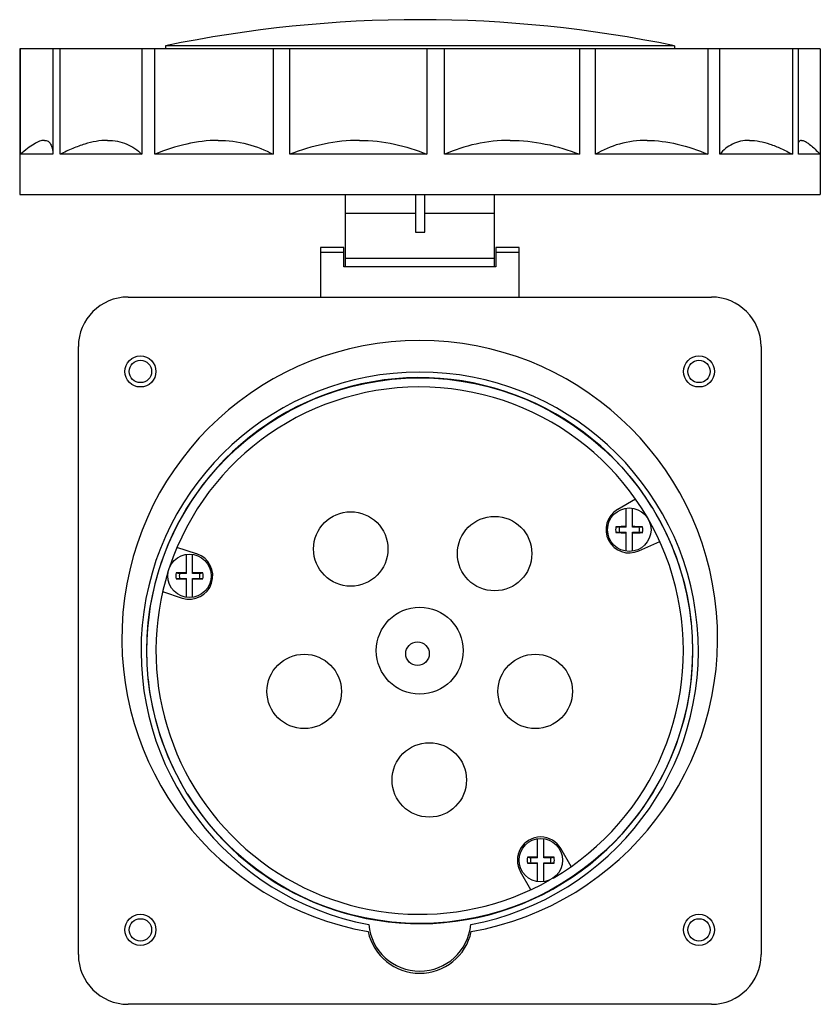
# Model space of a CAD drawing. Header units: millimetres. Extents: x 1027 to 1156, y 126 to 285.
import ezdxf

# ---------------------------------------------------------------- set-up
doc = ezdxf.new("R2010")
doc.units = ezdxf.units.MM
doc.header["$LTSCALE"] = 30.734
doc.layers.get('0').update_dxf_attribs({"linetype": 'CONTINUOUS'})

msp = doc.modelspace()

# ---------------------------------------------------------------- linework, layer by layer
at = {"color": 7, "linetype": 'Continuous'}
for p, q in [((1027.39, 279.86), (1027.39, 262.86)), ((1152.86, 279.86), (1027.39, 279.86)), ((1027.5, 262.86), (1027.5, 279.86)), ((1032.73, 279.86), (1032.73, 262.86)), ((1033.91, 262.86), (1033.91, 279.86)), ((1047.07, 279.86), (1047.07, 262.86)), ((1049.14, 262.86), (1049.14, 279.86)), ((1050.88, 280.36), (1050.88, 279.86)), ((1132.88, 280.36), (1050.88, 280.36)), ((1068.24, 279.86), (1068.24, 262.86)), ((1070.88, 262.86), (1070.88, 279.86)), ((1093, 279.86), (1093, 262.86)), ((1095.82, 262.86), (1095.82, 279.86)), ((1117.6, 279.86), (1117.6, 262.86)), ((1120.15, 262.86), (1120.15, 279.86)), ((1132.88, 280.36), (1132.88, 279.86)), ((1138.27, 279.86), (1138.27, 262.86)), ((1140.19, 262.86), (1140.19, 279.86)), ((1151.89, 279.86), (1151.89, 262.86)), ((1152.86, 262.86), (1152.86, 279.86)), ((1156.37, 279.86), (1152.91, 279.86)), ((1156.37, 279.86), (1156.37, 262.86)), ((1027.38, 262.86), (1027.38, 256.36)), ((1032.73, 262.86), (1027.5, 262.86)), ((1047.07, 262.86), (1033.91, 262.86)), ((1068.24, 262.86), (1049.14, 262.86)), ((1093, 262.86), (1070.88, 262.86)), ((1117.6, 262.86), (1095.82, 262.86)), ((1138.27, 262.86), (1120.15, 262.86)), ((1151.89, 262.86), (1140.19, 262.86)), ((1156.38, 262.86), (1152.86, 262.86)), ((1155.93, 263.3), (1156.38, 262.86)), ((1156.38, 262.86), (1156.38, 256.36)), ((1027.38, 256.36), (1156.38, 256.36)), ((1079.88, 244.74), (1079.88, 256.36)), ((1091.13, 256.36), (1091.13, 250.34)), ((1092.63, 250.34), (1092.63, 256.36)), ((1103.88, 244.74), (1103.88, 256.36)), ((1091.13, 253.34), (1079.88, 253.34)), ((1103.88, 253.34), (1092.63, 253.34)), ((1091.13, 250.34), (1092.63, 250.34)), ((1075.83, 247.86), (1075.83, 239.86)), ((1079.58, 247.86), (1075.83, 247.86)), ((1079.58, 244.74), (1079.58, 247.86)), ((1104.08, 247.86), (1104.08, 244.74)), ((1107.83, 247.86), (1104.08, 247.86)), ((1107.83, 239.86), (1107.83, 247.86)), ((1079.58, 247.05), (1075.83, 247.05)), ((1079.88, 246.1), (1103.88, 246.1)), ((1107.83, 247.05), (1104.08, 247.05)), ((1104.08, 244.74), (1079.58, 244.74)), ((1044.83, 239.86), (1138.83, 239.86)), ((1036.83, 133.86), (1036.83, 231.86)), ((1146.83, 231.86), (1146.83, 133.86)), ((1126.61, 207.27), (1123.73, 205.6)), ((1125.1, 202.76), (1125.1, 205.82)), ((1126.1, 202.76), (1126.1, 205.82)), ((1123.45, 202.83), (1124, 202.76)), ((1124, 201.95), (1123.45, 201.89)), ((1125.1, 202.76), (1124, 202.76)), ((1124, 201.95), (1125.1, 201.95)), ((1125.1, 198.89), (1125.1, 201.95)), ((1127.2, 202.76), (1126.1, 202.76)), ((1126.1, 198.89), (1126.1, 201.95)), ((1126.1, 201.95), (1127.2, 201.95)), ((1127.2, 202.76), (1127.75, 202.83)), ((1127.75, 201.89), (1127.2, 201.95)), ((1127.16, 198.94), (1130.51, 200.47)), ((1055.89, 198.47), (1052.72, 199.51)), ((1054.24, 195.31), (1054.24, 198.37)), ((1055.24, 195.31), (1055.24, 198.37)), ((1052.58, 195.38), (1053.14, 195.31)), ((1054.24, 195.31), (1053.14, 195.31)), ((1056.34, 195.31), (1055.24, 195.31)), ((1056.34, 195.31), (1056.89, 195.38)), ((1053.14, 194.51), (1052.58, 194.44)), ((1053.14, 194.51), (1054.24, 194.51)), ((1054.24, 191.44), (1054.24, 194.51)), ((1055.24, 191.44), (1055.24, 194.51)), ((1055.24, 194.51), (1056.34, 194.51)), ((1056.89, 194.44), (1056.34, 194.51)), ((1050.41, 192.37), (1053.58, 191.34)), ((1110.83, 149.48), (1110.83, 152.55)), ((1111.83, 149.48), (1111.83, 152.55)), ((1116.24, 148.07), (1114.57, 150.96)), ((1109.18, 149.55), (1109.73, 149.48)), ((1110.83, 149.48), (1109.73, 149.48)), ((1112.93, 149.48), (1111.83, 149.48)), ((1112.93, 149.48), (1113.48, 149.55)), ((1109.73, 148.68), (1109.18, 148.61)), ((1109.73, 148.68), (1110.83, 148.68)), ((1110.83, 145.62), (1110.83, 148.68)), ((1111.83, 145.62), (1111.83, 148.68)), ((1111.83, 148.68), (1112.93, 148.68)), ((1113.48, 148.61), (1112.93, 148.68)), ((1109.75, 144.32), (1108.08, 147.21)), ((1138.83, 125.86), (1044.83, 125.86))]:
    msp.add_line(p, q, dxfattribs=at)
for centre, radius in [((1046.83, 227.86), 2.5), ((1136.83, 227.86), 2.5), ((1046.83, 227.86), 1.8), ((1136.83, 227.86), 1.8), ((1091.83, 182.86), 43.97), ((1080.72, 199.25), 6), ((1125.6, 202.36), 3.5), ((1103.9, 198.5), 6), ((1054.74, 194.91), 3.5), ((1091.83, 182.86), 7), ((1091.47, 182.37), 1.9), ((1073.22, 176.29), 6), ((1110.44, 176.29), 6), ((1093.37, 162.02), 6), ((1111.33, 149.08), 3.5), ((1046.83, 137.86), 2.5), ((1136.83, 137.86), 2.5), ((1046.83, 137.86), 1.8), ((1136.83, 137.86), 1.8)]:
    msp.add_circle(centre, radius, dxfattribs=at)
for centre, radius, start, end in [((1091.88, 82.56), 202, 78.2893, 101.7107), ((1044.83, 231.86), 8, 90, 180), ((1138.83, 231.86), 8, 0, 90), ((1091.83, 184.86), 48, 279.9728, 260.0272), ((1091.83, 182.86), 44.9, 280.5444, 259.4556), ((1091.83, 182.86), 44, 31.7182, 182.5783), ((1091.83, 182.86), 42.5, 300.3757, 161.5638), ((1125.6, 202.36), 3.75, 120, 294.4823), ((1091.83, 182.86), 44, 5.9943, 30.0015), ((1125.6, 202.36), 2.2, 167.6848, 192.3152), ((1125.56, 125.46), 77.4, 90.3378, 91.5604), ((1125.51, 276.6), 74.74, 268.4179, 269.6839), ((1125.6, 202.36), 1.65, 165.8951, 194.1049), ((1125.69, 128.11), 74.74, 88.4179, 89.6839), ((1125.65, 279.25), 77.4, 270.3378, 271.5604), ((1125.6, 202.36), 1.65, 345.8951, 14.1049), ((1125.6, 202.36), 2.2, 347.6848, 12.3152), ((1054.74, 194.91), 3.75, 252, 72), ((1091.83, 182.86), 42.5, 162.4061, 299.6015), ((1054.74, 194.91), 2.2, 167.6848, 192.3152), ((1054.69, 118.01), 77.4, 90.3378, 91.5604), ((1054.74, 194.91), 1.65, 165.8951, 194.1049), ((1054.82, 120.67), 74.74, 88.4179, 89.6839), ((1054.74, 194.91), 1.65, 345.8951, 14.1049), ((1054.74, 194.91), 2.2, 347.6848, 12.3152), ((1054.65, 269.15), 74.74, 268.4179, 269.6839), ((1054.78, 271.81), 77.4, 270.3378, 271.5604), ((1091.83, 182.86), 44, 211.7182, 2.5783), ((1091.83, 182.86), 44, 185.9943, 210.0015), ((1111.33, 149.08), 3.75, 30, 210), ((1111.33, 149.08), 2.2, 167.6848, 192.3152), ((1111.28, 72.18), 77.4, 90.3378, 91.5604), ((1111.33, 149.08), 1.65, 165.8951, 194.1049), ((1111.41, 74.84), 74.74, 88.4179, 89.6839), ((1111.33, 149.08), 1.65, 345.8951, 14.1049), ((1111.33, 149.08), 2.2, 347.6848, 12.3152), ((1111.24, 223.32), 74.74, 268.4179, 269.6839), ((1111.37, 225.98), 77.4, 270.3378, 271.5604), ((1091.83, 139.46), 8.25, 185.1587, 354.8413), ((1091.83, 139.36), 8.5, 192.0515, 347.9485), ((1044.83, 133.86), 8, 180, 270), ((1138.83, 133.86), 8, 270, 360)]:
    msp.add_arc(centre, radius, start, end, dxfattribs=at)
for points, knots in [([(1031.35, 265.11), (1031.09, 265.11), (1030.5, 264.96), (1029.6, 264.49), (1028.58, 263.77), (1027.87, 263.18), (1027.5, 262.86)], [0, 0, 0, 0, 0.170273, 0.392948, 0.67085, 1, 1, 1, 1]), ([(1031.35, 265.11), (1031.45, 265.11), (1031.66, 265.08), (1031.95, 264.97), (1032.19, 264.77), (1032.38, 264.51), (1032.53, 264.18), (1032.68, 263.63), (1032.72, 263.17), (1032.73, 262.86)], [0, 0, 0, 0, 0.108471, 0.209593, 0.31094, 0.419594, 0.540683, 0.677143, 1, 1, 1, 1]), ([(1041.52, 265.11), (1040.29, 265.11), (1038.36, 264.74), (1035.86, 263.81), (1034.56, 263.2), (1033.91, 262.86)], [0, 0, 0, 0, 0.461422, 0.721797, 1, 1, 1, 1]), ([(1041.52, 265.11), (1042.06, 265.11), (1043.12, 265.02), (1044.63, 264.57), (1045.96, 263.85), (1046.72, 263.21), (1047.07, 262.86)], [0, 0, 0, 0, 0.266348, 0.516861, 0.759075, 1, 1, 1, 1]), ([(1059.35, 265.11), (1057.65, 265.11), (1054.14, 264.66), (1050.81, 263.54), (1049.14, 262.86)], [0, 0, 0, 0, 0.485468, 1, 1, 1, 1]), ([(1059.35, 265.11), (1060.94, 265.11), (1064.03, 264.73), (1066.93, 263.57), (1068.24, 262.86)], [0, 0, 0, 0, 0.514967, 1, 1, 1, 1]), ([(1082.14, 265.11), (1080.22, 265.11), (1076.37, 264.69), (1072.67, 263.56), (1070.88, 262.86)], [0, 0, 0, 0, 0.498664, 1, 1, 1, 1]), ([(1082.14, 265.11), (1084.02, 265.11), (1087.75, 264.71), (1091.31, 263.57), (1093, 262.86)], [0, 0, 0, 0, 0.506615, 1, 1, 1, 1]), ([(1106.41, 265.11), (1104.56, 265.11), (1100.92, 264.72), (1097.45, 263.57), (1095.82, 262.86)], [0, 0, 0, 0, 0.508413, 1, 1, 1, 1]), ([(1106.41, 265.11), (1108.31, 265.11), (1112.13, 264.69), (1115.8, 263.56), (1117.6, 262.86)], [0, 0, 0, 0, 0.49642, 1, 1, 1, 1]), ([(1128.47, 265.11), (1126.97, 265.11), (1124.05, 264.74), (1121.36, 263.57), (1120.15, 262.86)], [0, 0, 0, 0, 0.516312, 1, 1, 1, 1]), ([(1128.47, 265.11), (1130.09, 265.11), (1133.47, 264.65), (1136.67, 263.54), (1138.27, 262.86)], [0, 0, 0, 0, 0.48198, 1, 1, 1, 1]), ([(1144.95, 265.11), (1144.47, 265.11), (1143.53, 265.02), (1142.22, 264.57), (1141.09, 263.84), (1140.47, 263.2), (1140.19, 262.86)], [0, 0, 0, 0, 0.265268, 0.513444, 0.755218, 1, 1, 1, 1]), ([(1144.95, 265.11), (1146.07, 265.11), (1147.82, 264.73), (1150.09, 263.81), (1151.28, 263.2), (1151.89, 262.86)], [0, 0, 0, 0, 0.453572, 0.715909, 1, 1, 1, 1]), ([(1153.36, 265.11), (1153.3, 265.11), (1153.18, 265.09), (1152.96, 264.97), (1152.87, 264.79), (1152.83, 264.67)], [0, 0, 0, 0, 0.246043, 0.47692, 1, 1, 1, 1]), ([(1153.36, 265.11), (1153.52, 265.11), (1153.9, 264.98), (1154.49, 264.61), (1155.18, 264.03), (1155.67, 263.57), (1155.93, 263.3)], [0, 0, 0, 0, 0.151348, 0.367217, 0.651403, 1, 1, 1, 1])]:
    msp.add_open_spline(points, degree=3, knots=knots, dxfattribs=at)

doc.saveas('drawing.dxf')
